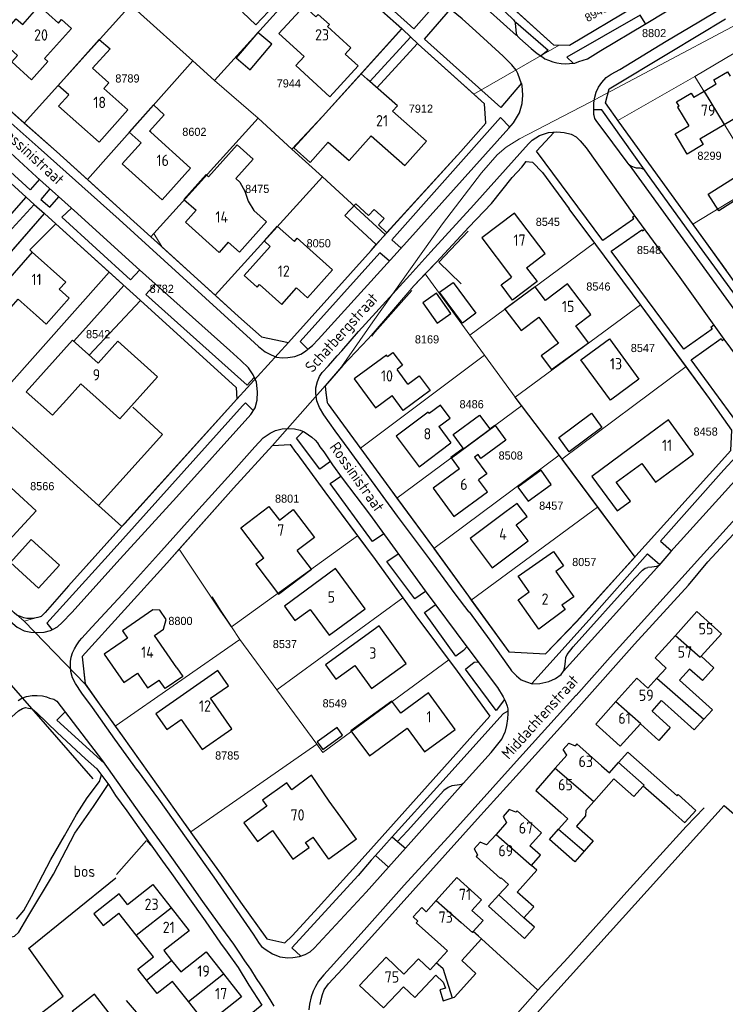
# Model space of a CAD drawing. Header units: metres. Extents: x 233829 to 239427, y 444283 to 448222.
# Tile 20 of 171: x 235149 to 235305, y 444764 to 444982. Entities that reach past the tile are written whole.
import ezdxf
from ezdxf.enums import TextEntityAlignment as Align

# ---------------------------------------------------------------- set-up
doc = ezdxf.new("R2010")
doc.units = ezdxf.units.M
doc.header["$MEASUREMENT"] = 0
doc.linetypes.add('DGN3', pattern=[54.868356, 36.578904, -18.289452])
for name, color, linetype in [('DAKRAND', 4, 'Continuous'), ('DAKRAND-BYG', 4, 'Continuous'), ('FUNKTIEAAND', 253, 'Continuous'), ('Goud-kadastrale grenzen', 13, 'Continuous'), ('HEG', 253, 'Continuous'), ('HOOFDGEBOUW', 4, 'Continuous'), ('HUISNUMMER', 253, 'Continuous'), ('KANTVERH', 253, 'Continuous'), ('MUUR', 253, 'Continuous'), ('OVLIJNOBJ', 253, 'Continuous'), ('RASTER', 253, 'Continuous'), ('STRAATNAAM', 253, 'Continuous'), ('TUSSENMUUR', 253, 'Continuous')]:
    doc.layers.add(name, color=color, linetype=linetype)
for name, color, linetype, lineweight in [('G01 kadestrale perceelsgrens', 73, 'Continuous', 0), ('G02 kadestrale sectiegrens', 73, 'DGN3', 30), ('Z01 perceelnummer', 73, 'Continuous', 13)]:
    doc.layers.add(name, color=color, linetype=linetype, lineweight=lineweight)
doc.styles.get("Standard").update_dxf_attribs({"font": 'iso.shx'})
doc.styles.add('Styledgn001', font='dgn001.shx')

# ---------------------------------------------------------------- blocks, each defined once
blk = doc.blocks.new('A$C1532452F')
at = {"layer": 'G01 kadestrale perceelsgrens'}
for p, q in [((235192.019, 444968.448), (235216.26, 444995.206)), ((235216.26, 444995.206), (235233.482, 444979.915)), ((235149.892, 444959.031), (235173.467, 444985.171)), ((235174.911, 444983.864), (235187.188, 444972.803)), ((235215.872, 444960.51), (235233.482, 444979.915)), ((235249.352, 444965.404), (235268.288, 444976.237)), ((235298.285, 444969.325), (235306.983, 444974.471)), ((235163.869, 444946.543), (235187.188, 444972.803)), ((235187.188, 444972.803), (235192.019, 444968.448)), ((235298.285, 444969.325), (235281.26, 444959.602)), ((235298.285, 444969.325), (235312.774, 444945.723)), ((235138.859, 444968.739), (235149.892, 444959.031)), ((235192.019, 444968.448), (235201.643, 444960.117)), ((235209.137, 444953.216), (235215.872, 444960.51)), ((235178.603, 444934.584), (235201.643, 444960.117)), ((235201.643, 444960.117), (235209.137, 444953.216)), ((235209.137, 444953.216), (235215.869, 444947.089)), ((235192.121, 444920.944), (235215.869, 444947.089)), ((235215.869, 444947.089), (235229.797, 444934.377)), ((235297.844, 444936.652), (235312.468, 444945.548)), ((235150.296, 444942.642), (235152.101, 444941.02)), ((235152.101, 444941.02), (235154.351, 444938.995)), ((235139.882, 444922.393), (235154.351, 444938.995)), ((235154.351, 444938.995), (235156.869, 444936.716)), ((235156.869, 444936.716), (235168.678, 444926.022)), ((235177.921, 444933.833), (235178.603, 444934.584)), ((235178.603, 444934.584), (235180.416, 444931.589)), ((235241.125, 444928.241), (235248.305, 444936.014)), ((235248.519, 444912.088), (235276.08, 444932.511)), ((235180.416, 444931.589), (235192.121, 444920.944)), ((235238.639, 444925.623), (235241.125, 444928.241)), ((235145.319, 444899.698), (235168.678, 444926.022)), ((235236.144, 444922.995), (235238.639, 444925.623)), ((235238.639, 444925.623), (235248.519, 444912.088)), ((235226.66, 444912.011), (235236.144, 444922.995)), ((235258.512, 444898.317), (235286.293, 444918.783)), ((235196.912, 444897.899), (235208.36, 444910.471)), ((235226.035, 444911.288), (235226.66, 444912.011)), ((235248.519, 444912.088), (235251.738, 444907.667)), ((235224.271, 444887.069), (235251.738, 444907.667)), ((235251.738, 444907.667), (235258.512, 444898.317)), ((235216.505, 444900.878), (235220.101, 444905.057)), ((235268.865, 444884.667), (235296.348, 444905.114)), ((235204.824, 444887.658), (235216.505, 444900.878)), ((235258.512, 444898.317), (235259.964, 444896.403)), ((235232.348, 444876.036), (235259.964, 444896.403)), ((235259.964, 444896.403), (235268.238, 444885.486)), ((235144.807, 444893.909), (235166.339, 444874.378)), ((235240.509, 444864.88), (235268.238, 444885.486)), ((235268.865, 444884.667), (235276.762, 444874.01)), ((235166.339, 444874.378), (235171.53, 444869.765)), ((235248.809, 444853.42), (235276.762, 444874.01)), ((235276.762, 444874.01), (235284.977, 444862.931)), ((235195.79, 444847.542), (235223.655, 444867.676)), ((235278.307, 444855.55), (235284.977, 444862.931)), ((235205.785, 444833.613), (235233.694, 444853.913)), ((235248.809, 444853.42), (235257.15, 444842.015)), ((235148.168, 444850.225), (235149.919, 444848.756)), ((235149.919, 444848.756), (235163.396, 444834.866)), ((235195.79, 444847.542), (235197.627, 444844.753)), ((235170.022, 444825.531), (235197.627, 444844.753)), ((235197.627, 444844.753), (235205.785, 444833.613)), ((235215.964, 444819.713), (235243.831, 444840.232)), ((235205.785, 444833.613), (235214.636, 444821.526)), ((235186.729, 444802.115), (235214.636, 444821.526)), ((235214.636, 444821.526), (235215.964, 444819.713))]:
    blk.add_line(p, q, dxfattribs=at)
at = {"layer": 'G01 kadestrale perceelsgrens', "flags": 128}
for points in [[(235220.101, 444905.057), (235227.065, 444914.995), (235242.44, 444936.694), (235251.048, 444947.99), (235254.561, 444952.007), (235256.548, 444953.704), (235259.526, 444955.521), (235274.984, 444963.557), (235322.237, 444988.765)], [(235268.288, 444976.237), (235270.553, 444976.157), (235284.969, 444984.776), (235289.521, 444987.295)], [(235256.333, 444986.025), (235267.082, 444976.28), (235268.288, 444976.237)], [(235233.482, 444979.915), (235233.571, 444979.835), (235237.093, 444976.468), (235249.352, 444965.404)], [(235229.797, 444934.377), (235230.173, 444934.803), (235246.487, 444952.763), (235252.04, 444958.994), (235251.714, 444963.272), (235249.352, 444965.404)], [(235149.892, 444959.031), (235157.048, 444952.734), (235163.869, 444946.543)], [(235281.26, 444959.602), (235281.515, 444959.243), (235297.844, 444936.652)], [(235141.084, 444950.86), (235142.634, 444949.535), (235150.296, 444942.642)], [(235248.305, 444936.014), (235253.31, 444941.202), (235257.868, 444946.961), (235260.014, 444949.29), (235260.932, 444950.498), (235262.374, 444950.342), (235264.561, 444948.113), (235270.512, 444940.07), (235276.08, 444932.511)], [(235163.869, 444946.543), (235171.837, 444939.311), (235177.921, 444933.833)], [(235297.844, 444936.652), (235299.672, 444934.122), (235305.269, 444926.385)], [(235208.36, 444910.471), (235226.68, 444930.846), (235229.797, 444934.377)], [(235276.08, 444932.511), (235276.352, 444932.142), (235286.293, 444918.783)], [(235168.678, 444926.022), (235175.553, 444919.796), (235196.767, 444900.477), (235196.912, 444897.899)], [(235192.121, 444920.944), (235197.318, 444916.213), (235202.427, 444911.69), (235208.36, 444910.471)], [(235286.293, 444918.783), (235286.411, 444918.624), (235296.348, 444905.114)], [(235220.101, 444905.057), (235220.371, 444905.37), (235226.035, 444911.288)], [(235284.977, 444862.931), (235285.245, 444863.228), (235292.087, 444870.834), (235306.255, 444886.521), (235306.469, 444891.049), (235301.555, 444898.034), (235296.348, 444905.114)], [(235216.921, 444897.137), (235216.631, 444899.348), (235216.505, 444900.878)], [(235171.53, 444869.765), (235172.124, 444870.425), (235196.912, 444897.899)], [(235224.271, 444887.069), (235218.318, 444895.198), (235216.921, 444897.137)], [(235184.159, 444864.697), (235196.209, 444878.229), (235204.824, 444887.658)], [(235204.824, 444887.658), (235208.762, 444887.902), (235210.214, 444885.849), (235216.445, 444877.408), (235223.655, 444867.676)], [(235224.271, 444887.069), (235230.806, 444878.145), (235232.348, 444876.036)], [(235268.238, 444885.486), (235268.697, 444884.88), (235268.865, 444884.667)], [(235232.348, 444876.036), (235240.444, 444864.97), (235240.509, 444864.88)], [(235153.637, 444849.829), (235154.547, 444850.722), (235159.673, 444856.589), (235171.53, 444869.765)], [(235223.655, 444867.676), (235227.538, 444862.435), (235233.694, 444853.913)], [(235184.159, 444864.697), (235181.438, 444861.642), (235162.691, 444840.988), (235162.747, 444840.846), (235163.396, 444834.866)], [(235184.159, 444864.697), (235193.328, 444850.957), (235195.79, 444847.542)], [(235240.509, 444864.88), (235248.182, 444854.277), (235248.809, 444853.42)], [(235233.694, 444853.913), (235236.56, 444849.946), (235243.831, 444840.232)], [(235265.243, 444841.539), (235272.136, 444848.72), (235278.307, 444855.55)], [(235149.919, 444848.756), (235151.698, 444849.268), (235153.637, 444849.829)], [(235163.396, 444834.866), (235166.859, 444829.99), (235170.022, 444825.531)], [(235170.022, 444825.531), (235171.55, 444823.376), (235181.549, 444809.405), (235186.729, 444802.115)]]:
    blk.add_lwpolyline(points, dxfattribs=at)
at = {"layer": 'G02 kadestrale sectiegrens'}
blk.add_line((235141.033, 444841.423), (235178.137, 444798.962), dxfattribs=at)
at = {"layer": 'G01 kadestrale perceelsgrens', "style": 'Styledgn001'}
blk.add_text('8948', height=1.8, rotation=28.70716, dxfattribs=at).set_placement((235276.489, 444983.413), align=Align.MIDDLE_CENTER)
at = {"layer": 'Z01 perceelnummer', "linetype": 'Continuous', "lineweight": 13, "style": 'Styledgn001'}
for s, p in [('8802', (235289.275, 444978.948)), ('8789', (235172.737, 444968.895)), ('7944', (235208.441, 444967.806)), ('7912', (235237.673, 444962.215)), ('8602', (235187.548, 444957.082)), ('8299', (235301.53, 444951.785)), ('8475', (235201.457, 444944.45)), ('8545', (235265.763, 444937.156)), ('8050', (235215.057, 444932.418)), ('8548', (235288.15, 444930.928)), ('8782', (235180.327, 444922.336)), ('8546', (235276.948, 444922.844)), ('8542', (235166.252, 444912.293)), ('8169', (235239.025, 444911.147)), ('8547', (235286.792, 444909.237)), ('8486', (235248.898, 444896.8)), ('8458', (235300.679, 444890.739)), ('8508', (235257.54, 444885.44)), ('8566', (235153.892, 444878.656)), ('8801', (235208.067, 444875.895)), ('8457', (235266.517, 444874.339)), ('8057', (235273.824, 444861.869)), ('8800', (235184.466, 444848.833)), ('8537', (235207.578, 444843.717)), ('8549', (235218.596, 444830.6)), ('8785', (235194.822, 444819.049))]:
    blk.add_text(s, height=1.8, dxfattribs=at).set_placement(p, align=Align.MIDDLE_CENTER)

msp = doc.modelspace()

# ---------------------------------------------------------------- linework, layer by layer
at = {"layer": 'DAKRAND'}
for p, q in [((235215.87, 444960.51), (235224.42, 444969.93)), ((235246.18, 444882.52), (235244.41, 444884.93)), ((235291.95, 444838.41), (235289.89, 444836.13)), ((235289.89, 444836.13), (235287.91, 444833.93)), ((235292.78, 444807.08), (235286.85, 444812.29)), ((235239.74, 444771.59), (235241.14, 444773.15))]:
    msp.add_line(p, q, dxfattribs=at)
for points in [[(235198.74, 444984.1), (235198.21, 444983.53), (235201.15, 444980.79), (235206.73, 444986.77), (235203.79, 444989.52)], [(235159.74, 444965.24), (235157.39, 444967.33), (235166.5, 444977.54), (235168.92, 444975.45), (235164.99, 444971.17), (235168.6, 444967.94), (235167.5, 444966.7)], [(235220.93, 444974.28), (235223.8, 444971.66), (235217.55, 444964.82), (235209.99, 444971.73), (235211.84, 444973.75)], [(235303.04, 444967.62), (235302.48, 444968.59), (235305.52, 444970.38), (235306.08, 444969.42)], [(235294.8, 444962.74), (235294.23, 444963.73), (235297.49, 444965.62), (235298.04, 444964.66)], [(235215.87, 444960.51), (235209.53, 444953.52), (235213.18, 444950.31), (235217.15, 444954.82)], [(235299.39, 444955.52), (235300.14, 444954.26), (235296.56, 444952.14), (235293.91, 444956.61), (235296.94, 444958.41)], [(235190.15, 444947.62), (235190.67, 444947.15), (235197, 444954.21), (235200.55, 444951.02), (235196.71, 444946.74), (235197.63, 444945.92), (235198.71, 444943.97), (235199.45, 444941.71), (235200.69, 444939.67), (235203.5, 444937.15)], [(235204.35, 444931.71), (235202.98, 444932.93), (235205.9, 444936.21), (235209.67, 444932.84), (235210.31, 444933.55), (235218.14, 444926.54), (235212.61, 444920.36), (235210.18, 444922.53)], [(235157.66, 444922.23), (235159.85, 444920.28), (235154.73, 444914.53), (235152.54, 444916.48)], [(235230.26, 444907.36), (235231.48, 444908.27), (235233.61, 444905.43), (235232.4, 444904.48)], [(235234.78, 444901.25), (235237.28, 444903.1), (235239.71, 444899.83), (235233.77, 444895.43), (235231.34, 444898.7)], [(235159.23, 444897.77), (235162.39, 444901.3), (235165.79, 444898.27)], [(235241.64, 444891.85), (235244.15, 444893.73), (235242, 444896.6), (235239.49, 444894.71)], [(235244.41, 444884.93), (235244.31, 444885.06), (235247.02, 444887.05), (235244.8, 444890.07), (235250.65, 444894.37), (235252.9, 444891.32), (235254.03, 444892.15), (235254.09, 444892.07)], [(235254.09, 444892.07), (235256.47, 444888.84), (235250.96, 444884.78), (235250.31, 444885.66), (235249.51, 444885.08), (235252.23, 444881.38), (235250.43, 444880.05)], [(235258.73, 444870.1), (235261.17, 444871.94), (235259, 444874.83), (235256.52, 444873.04)], [(235202.91, 444862.75), (235201.11, 444861.38), (235206.14, 444854.77), (235213.43, 444860.32), (235210.32, 444864.4)], [(235261.6, 444855.29), (235259.2, 444858.7), (235267.01, 444864.19), (235269.26, 444861), (235267.55, 444859.8), (235271.49, 444854.19), (235268.86, 444852.34)], [(235178.7, 444845.64), (235180.73, 444847.04), (235181.28, 444849.17), (235179.88, 444851.18), (235178.39, 444851.29), (235171.63, 444846.64), (235172.73, 444845.04)], [(235299.68, 444841), (235302.51, 444838.44), (235299.96, 444835.62), (235297.13, 444838.18)], [(235183.65, 444838.46), (235184.97, 444836.54), (235181.05, 444833.84), (235179.73, 444835.75)], [(235300.27, 444827.05), (235302.19, 444829.18), (235294.93, 444835.73)], [(235233.23, 444828.41), (235231.25, 444831.09), (235222.2, 444824.49), (235226.27, 444818.95), (235234.65, 444825.08)], [(235290.92, 444831.21), (235298.15, 444824.7), (235300.27, 444827.05)], [(235288.81, 444828.86), (235292.85, 444825.22), (235290.3, 444822.4), (235286.26, 444826.03)], [(235281.4, 444817.47), (235283.43, 444819.77), (235294.38, 444810.13), (235294.63, 444810.39), (235298.52, 444806.86), (235296.18, 444804.27)], [(235277.67, 444816.72), (235279.4, 444815.2), (235281.4, 444817.47)], [(235217.35, 444808.97), (235213.5, 444814.68), (235209.11, 444811.48)], [(235286.85, 444812.29), (235284.8, 444809.97), (235280.36, 444813.88), (235275.95, 444808.86)], [(235275.95, 444808.86), (235274.2, 444806.88), (235274.13, 444805.69), (235272.13, 444803.41), (235275.82, 444800.16), (235273.78, 444797.84)], [(235268.13, 444802.76), (235270.16, 444805.06), (235268.61, 444806.43)], [(235296.18, 444804.27), (235296.08, 444804.17), (235292.78, 444807.08)], [(235273.78, 444797.84), (235271.72, 444795.5), (235266.1, 444800.45), (235268.13, 444802.76)], [(235262.12, 444794.7), (235264.15, 444796.97), (235261.8, 444799.08)], [(235260.47, 444783.12), (235262.63, 444785.52), (235258.98, 444788.79), (235263.32, 444793.63), (235262.12, 444794.7)], [(235255.42, 444791.96), (235257.02, 444790.49), (235254.92, 444788.19)], [(235254.92, 444788.19), (235252.64, 444785.69), (235260.59, 444778.56), (235262.8, 444781.03), (235260.47, 444783.12)], [(235249.24, 444780.07), (235251.45, 444782.53), (235248.96, 444784.77)], [(235251.06, 444778.43), (235250.39, 444779.03), (235249.24, 444780.07)], [(235244.59, 444765.4), (235245.1, 444765.56), (235249.85, 444770.81), (235246.72, 444773.64), (235251.06, 444778.43)], [(235241.14, 444773.15), (235243.53, 444775.82), (235242.09, 444777.11)], [(235240.98, 444770.43), (235242.61, 444768.89), (235243.1, 444767.58), (235241.83, 444767.18), (235242.59, 444764.77), (235244.59, 444765.4)]]:
    msp.add_lwpolyline(points, dxfattribs=at)
at = {"layer": 'DAKRAND-BYG'}
for p, q in [((235230.13, 444934.75), (235228.28, 444936.48)), ((235227.8, 444932.11), (235230.13, 444934.75))]:
    msp.add_line(p, q, dxfattribs=at)
for points in [[(235199.89, 444970.83), (235204.66, 444976.47), (235201.56, 444979.09), (235196.79, 444973.44), (235199.89, 444970.83)], [(235301.23, 444943.31), (235307.62, 444947.35), (235309.95, 444943.65), (235303.57, 444939.61), (235301.23, 444943.31)], [(235228.28, 444936.48), (235229.57, 444937.88), (235227.35, 444939.9), (235226.06, 444938.54), (235223.24, 444941.16), (235220.84, 444938.59), (235227.8, 444932.11)], [(235246.85, 444914.73), (235241.82, 444921.57), (235244.79, 444923.76), (235249.82, 444916.92), (235246.85, 444914.73)], [(235244.28, 444916.86), (235241.12, 444921.37), (235238.08, 444919.24), (235241.24, 444914.73), (235244.28, 444916.86)], [(235268.17, 444889.44), (235275.4, 444894.81), (235277.74, 444891.65), (235270.5, 444886.28), (235268.17, 444889.44)], [(235261.4, 444875.34), (235266.52, 444879.05), (235264.27, 444882.17), (235259.14, 444878.46), (235261.4, 444875.34)], [(235153.08, 444856.09), (235146.83, 444861.78), (235151.45, 444866.87), (235157.71, 444861.18), (235153.08, 444856.09)], [(235219.11, 444825.27), (235214.74, 444822.04), (235215.99, 444820.35), (235220.36, 444823.58), (235219.11, 444825.27)]]:
    msp.add_lwpolyline(points, dxfattribs=at)
at = {"layer": 'HEG'}
for p, q in [((235150.82, 444776.33), (235170.17, 444791.99)), ((235263.58, 444767.09), (235270.19, 444774.25))]:
    msp.add_line(p, q, dxfattribs=at)
for points in [[(235248.15, 444935.11), (235241.66, 444928.21), (235246.6, 444923.46)], [(235226.8, 444911.88), (235227.49, 444912.72), (235235.68, 444921.95)], [(235258.49, 444898.34), (235268.7, 444884.88), (235284.98, 444862.94)], [(235172.48, 444764.79), (235184.6, 444750.63), (235171.76, 444740.79), (235178.8, 444731.77)]]:
    msp.add_lwpolyline(points, dxfattribs=at)
at = {"layer": 'HOOFDGEBOUW'}
for p, q in [((235222.16, 444975.64), (235220.93, 444974.28)), ((235224.42, 444969.93), (235225.77, 444968.75)), ((235303.04, 444967.62), (235300.32, 444966.01)), ((235167.5, 444966.7), (235172.84, 444961.94)), ((235300.32, 444966.01), (235298.04, 444964.66)), ((235304.79, 444958.72), (235310.58, 444962.15)), ((235299.39, 444955.52), (235304.79, 444958.72)), ((235177.9, 444956.98), (235186.71, 444949.06)), ((235190.15, 444947.62), (235185.22, 444942.13)), ((235185.22, 444942.13), (235187.92, 444939.71)), ((235203.5, 444937.15), (235197.52, 444930.47)), ((235197.52, 444930.47), (235195.06, 444932.68)), ((235261.06, 444927), (235265.19, 444930.13)), ((235263.76, 444916.04), (235267.62, 444910.91)), ((235271.92, 444914.15), (235275.24, 444916.64)), ((235234.78, 444901.25), (235232.4, 444904.48)), ((235227.64, 444895.96), (235231.34, 444898.7)), ((235239.26, 444895.01), (235239.49, 444894.71)), ((235241.64, 444891.85), (235244.33, 444888.27)), ((235261.39, 444866.56), (235258.73, 444870.1)), ((235253.43, 444860.58), (235261.39, 444866.56)), ((235183.65, 444838.46), (235178.7, 444845.64)), ((235294.93, 444835.73), (235297.13, 444838.18)), ((235239.34, 444832.89), (235233.23, 444828.41)), ((235288.81, 444828.86), (235290.92, 444831.21)), ((235269.94, 444819.09), (235267.41, 444816.22)), ((235219.94, 444805.38), (235217.35, 444808.97)), ((235223.44, 444800.51), (235219.94, 444805.38)), ((235256.64, 444804.2), (235254.3, 444801.59)), ((235254.3, 444801.59), (235252.2, 444799.26)), ((235261.8, 444799.08), (235264.34, 444801.9)), ((235217.33, 444796.1), (235213.82, 444800.97)), ((235223.44, 444800.51), (235217.33, 444796.1)), ((235241.06, 444786.94), (235238.84, 444784.47)), ((235248.96, 444784.77), (235251.06, 444787.11)), ((235174.67, 444779.28), (235170.83, 444784.16)), ((235182.38, 444785.35), (235186.4, 444780.25)), ((235186.4, 444780.25), (235180.82, 444775.85)), ((235178.47, 444774.46), (235174.67, 444779.28)), ((235180.82, 444775.85), (235182.52, 444773.7)), ((235182.52, 444773.7), (235184.52, 444771.15)), ((235193.96, 444770.73), (235198, 444765.6)), ((235186.26, 444764.56), (235182.73, 444769.05)), ((235190.09, 444759.71), (235186.26, 444764.56)), ((235198, 444765.6), (235192.38, 444761.18))]:
    msp.add_line(p, q, dxfattribs=at)
for points in [[(235160.34, 444979.97), (235154.42, 444973.31), (235155.14, 444972.66), (235151.54, 444968.61), (235147.14, 444972.54), (235148.41, 444973.97), (235144.2, 444977.71), (235148.11, 444982.11), (235149.56, 444980.83), (235153.23, 444984.94), (235157.49, 444981.15), (235158.16, 444981.91), (235160.34, 444979.97)], [(235211.84, 444973.75), (235206.25, 444978.85), (235211.81, 444984.93), (235214.45, 444982.53), (235214.96, 444983.08), (235217.43, 444980.83), (235217, 444980.36), (235222.16, 444975.64)], [(235238.89, 444955.05), (235231.41, 444961.63), (235232.47, 444962.85), (235225.77, 444968.75)], [(235172.84, 444961.94), (235166.45, 444954.77), (235157.51, 444962.75), (235159.74, 444965.24)], [(235177.9, 444956.98), (235177.62, 444957.23), (235180.88, 444960.86), (235178.49, 444963.02), (235173.14, 444956.99), (235175.78, 444954.62)], [(235294.8, 444962.74), (235294.48, 444962.55), (235296.94, 444958.41)], [(235217.15, 444954.82), (235221.8, 444950.72), (235226.64, 444956.22), (235234.12, 444949.63), (235238.89, 444955.05)], [(235186.71, 444949.06), (235180.42, 444942.05), (235171.6, 444949.97), (235175.78, 444954.62)], [(235195.06, 444932.68), (235193.01, 444930.38), (235185.55, 444937.07), (235187.92, 444939.71)], [(235265.19, 444930.13), (235258.37, 444939.11), (235251.12, 444933.6), (235257.71, 444924.91)], [(235157.66, 444922.23), (235159.07, 444923.81), (235151.66, 444930.41), (235143.58, 444921.33), (235146.99, 444918.28), (235148.55, 444920.04), (235152.54, 444916.48)], [(235204.35, 444931.71), (235198.59, 444925.27), (235201.46, 444922.7), (235201.98, 444923.28), (235206.91, 444918.87), (235210.18, 444922.53)], [(235261.06, 444927), (235263.37, 444923.96), (235257.95, 444919.85), (235255.43, 444923.18), (235257.71, 444924.91)], [(235275.24, 444916.64), (235270.13, 444923.44), (235265.24, 444919.76)], [(235265.24, 444919.76), (235262.95, 444922.78), (235256.26, 444917.82), (235259.85, 444913.1), (235263.76, 444916.04)], [(235267.62, 444910.91), (235268.11, 444910.27), (235264.25, 444907.5), (235266.55, 444904.48), (235274.79, 444910.39), (235271.92, 444914.15)], [(235165.79, 444898.27), (235171.07, 444893.55), (235179.4, 444902.87), (235170.61, 444910.74), (235166.28, 444905.89), (235160.57, 444910.99), (235150.36, 444899.55), (235156.17, 444894.35), (235159.23, 444897.77)], [(235285.93, 444902.36), (235279.63, 444897.72), (235273.06, 444906.64), (235279.37, 444911.28), (235285.93, 444902.36)], [(235230.26, 444907.36), (235230.03, 444907.67), (235222.88, 444902.38), (235227.64, 444895.96)], [(235239.26, 444895.01), (235232.2, 444889.71), (235237.26, 444882.96), (235244.33, 444888.27)], [(235298.01, 444885.77), (235292.44, 444893.33), (235284.02, 444887.12)], [(235152.51, 444873.23), (235143.14, 444881.72), (235144.54, 444883.26), (235138.95, 444888.32), (235129.52, 444878.03), (235134.95, 444873.11), (235136.94, 444875.27), (235146.47, 444866.64), (235152.51, 444873.23)], [(235284.02, 444887.12), (235275.48, 444880.81), (235281.11, 444873.17), (235284.03, 444875.32), (235280.91, 444879.54), (235286.55, 444883.69)], [(235286.55, 444883.69), (235289.6, 444879.56), (235298.01, 444885.77)], [(235246.18, 444882.52), (235240.35, 444878.23), (235244.97, 444871.95), (235252.38, 444877.41), (235250.43, 444880.05)], [(235202.91, 444862.75), (235197.82, 444869.43), (235204.05, 444874.18), (235206.36, 444871.14), (235209.42, 444873.47), (235214.13, 444867.29), (235210.32, 444864.4)], [(235256.52, 444873.04), (235248.56, 444867.05), (235253.43, 444860.58)], [(235225.31, 444851.5), (235218.78, 444860.4), (235207.46, 444852.1), (235209.8, 444848.9), (235213.2, 444851.39), (235217.38, 444845.69), (235225.31, 444851.5)], [(235268.86, 444852.34), (235269.56, 444851.35), (235263.78, 444846.97), (235259.21, 444853.48), (235261.6, 444855.29)], [(235299.68, 444841), (235304.18, 444845.99), (235298.75, 444850.89), (235294.01, 444845.64)], [(235234.43, 444839.41), (235228.42, 444847.71), (235216.56, 444839.12), (235218.84, 444835.97), (235223.02, 444839), (235226.75, 444833.84), (235234.43, 444839.41)], [(235172.73, 444845.04), (235167.58, 444841.5), (235171.93, 444835.19), (235174.95, 444837.27), (235177.2, 444834.01), (235179.73, 444835.75)], [(235294.01, 444845.64), (235289.49, 444840.63), (235291.95, 444838.41)], [(235195.1, 444834.48), (235192.77, 444837.84), (235179.04, 444828.29), (235181.46, 444824.81), (235184.63, 444827.01), (235189.25, 444820.37), (235195.8, 444824.93), (235191.1, 444831.7), (235195.1, 444834.48)], [(235287.91, 444833.93), (235285.47, 444836.13), (235280.83, 444830.97)], [(235234.65, 444825.08), (235238.48, 444819.86), (235245.25, 444824.82), (235239.34, 444832.89)], [(235280.83, 444830.97), (235276.35, 444826), (235281.8, 444821.09), (235286.26, 444826.03)], [(235269.94, 444819.09), (235269.15, 444820.39), (235270.4, 444821.8), (235271.79, 444821.19)], [(235277.67, 444816.72), (235272.14, 444821.59), (235271.79, 444821.19)], [(235267.41, 444816.22), (235263.08, 444811.3), (235268.61, 444806.43)], [(235209.11, 444811.48), (235207.99, 444813.03), (235202.64, 444809.18), (235203.59, 444807.85), (235198.48, 444804.17), (235201.48, 444800.01), (235204.82, 444802.42), (235209.35, 444796.13), (235212.92, 444798.7), (235212.15, 444799.77), (235213.82, 444800.97)], [(235258.69, 444806.48), (235257.17, 444807.07), (235255.85, 444805.57), (235256.64, 444804.2)], [(235264.34, 444801.9), (235258.94, 444806.76), (235258.69, 444806.48)], [(235252.2, 444799.26), (235250.76, 444799.87), (235249.43, 444798.4), (235250.2, 444797.03)], [(235250.2, 444797.03), (235249.91, 444796.7), (235255.32, 444791.85), (235255.42, 444791.96)], [(235172.78, 444786.06), (235178.36, 444790.46), (235182.38, 444785.35)], [(235251.06, 444787.11), (235245.61, 444792.01), (235241.06, 444786.94)], [(235172.78, 444786.06), (235170.91, 444788.44), (235165.3, 444784.03), (235167.35, 444781.42), (235170.83, 444784.16)], [(235238.84, 444784.47), (235237.85, 444785.38), (235235.98, 444783.32), (235236.99, 444782.41)], [(235236.99, 444782.41), (235236.63, 444782.01), (235242.09, 444777.11)], [(235184.52, 444771.15), (235190.14, 444775.58), (235193.96, 444770.73)], [(235176.99, 444769.3), (235175.05, 444771.76), (235178.47, 444774.46)], [(235233.92, 444770.65), (235229.95, 444774.4), (235224.07, 444768.17), (235229.38, 444763.16), (235233.8, 444767.84)], [(235239.74, 444771.59), (235237.14, 444774.05), (235233.92, 444770.65)], [(235182.73, 444769.05), (235179.31, 444766.35), (235176.99, 444769.3)], [(235233.8, 444767.84), (235236.3, 444765.48), (235240.98, 444770.43)], [(235165.21, 444759.33), (235168.67, 444761.98), (235165.43, 444766.21), (235160.49, 444762.42), (235162.14, 444760.28)]]:
    msp.add_lwpolyline(points, dxfattribs=at)
at = {"layer": 'KANTVERH'}
for p, q in [((235230.43, 445004.14), (235258.82, 444978.38)), ((235226.4, 444968.2), (235235.42, 444978.07)), ((235227.94, 444966.84), (235236.93, 444976.62)), ((235283.77, 444949.74), (235313.66, 444908.45)), ((235141.11, 444932.17), (235150.3, 444942.64)), ((235142.67, 444930.76), (235152.1, 444941.02)), ((235152.1, 444941.02), (235154.35, 444938.99)), ((235236.14, 444922.99), (235241.18, 444928.3)), ((235160.87, 444910.72), (235171.93, 444923.08)), ((235164.27, 444907.68), (235175.63, 444919.73)), ((235231.33, 444801.06), (235227.59, 444796.92)), ((235231.33, 444801.06), (235232.53, 444800.03)), ((235232.53, 444800.03), (235234.26, 444798.55)), ((235227.59, 444796.92), (235226.67, 444795.9)), ((235227.59, 444796.92), (235230.49, 444794.33)), ((235234.26, 444798.55), (235230.49, 444794.33)), ((235226.67, 444795.9), (235223.77, 444792.51)), ((235230.49, 444794.33), (235225.54, 444788.79))]:
    msp.add_line(p, q, dxfattribs=at)
for points in [[(235233.48, 444979.91), (235213.46, 444997.69), (235202.19, 445008.02), (235190.81, 445018.1), (235183.39, 445024.79), (235181.01, 445024.82), (235176.99, 445020.33), (235166.77, 445009.16), (235151.64, 444992.08)], [(235292.73, 444989.07), (235284.97, 444984.78), (235270.55, 444976.16), (235267.08, 444976.28), (235255.85, 444986.46), (235243.8, 444997.36), (235228.87, 445010.98), (235229.22, 445014.39)], [(235225.87, 445000.94), (235230.49, 444996.74), (235241.71, 444986.27), (235236.1, 444979.9), (235220.15, 444994.3), (235225.87, 445000.94)], [(235238.32, 445000), (235254.72, 444985.16), (235258.14, 444981.87), (235258.47, 444981.41), (235258.56, 444981.16), (235258.74, 444978.88), (235259.06, 444978.27), (235259.59, 444977.71), (235262.05, 444975.5), (235263.4, 444974.41), (235264.66, 444973.61), (235265.1, 444973.25), (235265.94, 444972.92)], [(235278.7, 444969.07), (235279.81, 444969.85), (235281.66, 444970.88), (235291.97, 444977.12), (235299.17, 444981.41), (235307.93, 444986.73)], [(235212.16, 444908.51), (235212.68, 444909.01), (235213.68, 444909.8), (235214.93, 444911.11), (235234.57, 444932.75), (235257.15, 444957.92), (235258.18, 444959.05), (235259.48, 444961.27), (235260.07, 444963.33), (235260.26, 444965.17), (235260.11, 444967.35), (235259.58, 444968.77), (235259.11, 444970.02), (235258.78, 444970.76), (235257.77, 444971.93), (235255.84, 444973.85), (235249.8, 444979.34), (235246.8, 444982.09), (235241.71, 444986.27)], [(235265.94, 444972.92), (235266.89, 444972.59), (235267.78, 444972.37), (235268.68, 444972.19), (235269.64, 444972.11), (235270.59, 444972.18), (235271.7, 444972.3), (235272.61, 444972.63), (235274.54, 444973.22), (235277.46, 444975.1), (235287.17, 444980.84), (235292.13, 444983.86), (235295.7, 444985.82)], [(235481.48, 444984.97), (235472.93, 444979.39), (235465.25, 444975.08), (235453.72, 444968.91), (235424, 444952.81), (235402.94, 444941.29), (235372.42, 444924.38), (235355.32, 444915.46), (235346.3, 444910.56), (235335.94, 444904.86), (235327.57, 444900.41), (235323.81, 444901.27), (235313.64, 444914.93), (235309.56, 444920.49), (235309.53, 444920.49), (235299.67, 444934.12), (235281.52, 444959.24), (235278.5, 444963.49), (235279.35, 444966.6), (235292.82, 444974.7), (235305.1, 444982.11)], [(235259.92, 444967.85), (235255.39, 444962.44), (235238.49, 444977.56), (235244.19, 444984.21)], [(235287.42, 444980.89), (235286.17, 444982.93), (235269.98, 444973.61), (235271.4, 444972.26)], [(235230.13, 444934.75), (235230.17, 444934.8), (235246.49, 444952.76), (235252.04, 444958.99), (235251.71, 444963.27), (235237.09, 444976.47), (235233.57, 444979.84), (235233.48, 444979.91)], [(235258.65, 444981.37), (235265.81, 444975.19), (235264.31, 444973.92)], [(235275.95, 444961.96), (235275.91, 444962.5), (235275.92, 444963.52), (235276.13, 444964.73), (235276.46, 444965.83), (235276.95, 444966.96), (235277.72, 444967.97), (235278.7, 444969.07)], [(235138.86, 444968.74), (235157.05, 444952.73), (235171.84, 444939.31), (235181.66, 444930.47), (235197.32, 444916.21), (235202.43, 444911.69), (235208.36, 444910.47), (235226.68, 444930.85), (235227.8, 444932.11)], [(235153.27, 444946.57), (235151.22, 444944.24), (235129.27, 444964.22), (235130.8, 444966.01)], [(235287.13, 444948.68), (235277.73, 444961.98), (235275.95, 444961.96)], [(235283.77, 444949.74), (235283.33, 444950.36), (235278.41, 444956.92), (235276.59, 444959.4), (235276.17, 444960.03), (235276.04, 444960.71), (235275.95, 444960.94), (235275.96, 444961.68), (235275.95, 444961.96)], [(235160.46, 444850.72), (235171.14, 444862.56), (235183.56, 444876.23), (235200.05, 444894.5), (235201.03, 444895.96), (235201.44, 444897.71), (235201.52, 444899.55), (235201.28, 444901.71), (235200.53, 444903.3), (235199.5, 444904.87), (235197.85, 444906.44), (235195.4, 444908.67), (235187.12, 444916.03), (235174.75, 444927.16), (235161.67, 444939.04), (235152.63, 444947.14), (235152.61, 444947.14), (235139.11, 444959.48)], [(235146.36, 444959.61), (235152.98, 444953.68), (235170.92, 444937.68), (235199.99, 444911.18), (235201.7, 444909.57), (235203.19, 444908.4), (235204.51, 444907.71), (235205.75, 444907.24), (235207, 444907.03), (235208.24, 444907.1), (235209.77, 444907.34), (235211.08, 444907.9), (235212.16, 444908.51)], [(235257.34, 444958.13), (235255.28, 444960.24), (235231.23, 444933.15), (235233.3, 444931.36)], [(235248.36, 444850.8), (235245.24, 444854.82), (235239.6, 444862.54), (235232.5, 444872.01), (235221.77, 444886.73), (235218.73, 444890.89), (235216.21, 444894.43), (235215.27, 444896.08), (235214.63, 444897.56), (235214.42, 444899.14), (235214.46, 444900.45), (235214.79, 444901.8), (235215.25, 444902.9), (235215.83, 444903.8), (235217.2, 444905.32), (235219.15, 444907.48), (235220.2, 444908.63), (235223.9, 444912.9), (235225.44, 444914.58), (235235.26, 444925.35), (235239.9, 444930.52), (235249.4, 444940.93), (235261.45, 444954.4), (235262.28, 444955.21), (235263.88, 444956.3), (235265.92, 444956.93), (235267.76, 444957.06), (235269.4, 444956.93), (235270.93, 444956.54), (235272.03, 444955.94), (235272.95, 444955.08), (235274.27, 444953.54)], [(235284.98, 444938.49), (235284.48, 444938.12), (235284.7, 444937.72), (235277.95, 444933.06), (235263.22, 444952.83), (235267.16, 444957.02)], [(235274.27, 444953.54), (235284.8, 444938.74), (235294.94, 444924.85), (235304.68, 444911.22), (235313.1, 444899.85), (235314.85, 444897.17), (235315.83, 444895.52), (235316.18, 444894.07), (235316.25, 444892.37), (235316.04, 444890.73), (235315.66, 444889.63), (235315.26, 444889.09), (235314.48, 444888.03), (235313.51, 444886.85), (235293.01, 444864.2), (235290.32, 444861.11), (235289.78, 444860.86), (235288.79, 444860.73), (235287.91, 444860.68)], [(235141.05, 444950.89), (235142.63, 444949.53), (235150.3, 444942.64)], [(235248.3, 444936.01), (235253.31, 444941.2), (235257.87, 444946.96), (235260.01, 444949.29), (235260.93, 444950.5), (235262.37, 444950.34), (235264.56, 444948.11), (235270.51, 444940.07)], [(235287.13, 444948.68), (235286.88, 444948.83), (235286.51, 444948.97), (235286.2, 444949.06), (235285.38, 444949.07), (235284.11, 444949.48), (235283.77, 444949.74)], [(235313.5, 444911.93), (235313.5, 444912.36), (235313.11, 444912.87), (235299.92, 444930.98), (235287.8, 444947.74), (235287.13, 444948.68)], [(235155.6, 444944.48), (235153.58, 444942.07), (235155.54, 444940.38), (235157.56, 444942.73)], [(235175.49, 444926.5), (235173.45, 444924.29), (235158.21, 444938.17), (235160.38, 444940.2)], [(235217.12, 444896.82), (235218.32, 444895.2), (235230.81, 444878.15), (235240.44, 444864.97), (235248.18, 444854.28), (235257.15, 444842.02), (235265.24, 444841.54), (235272.14, 444848.72), (235285.24, 444863.23), (235292.09, 444870.83), (235306.26, 444886.52), (235306.47, 444891.05), (235301.55, 444898.03), (235286.41, 444918.62), (235276.35, 444932.14), (235270.51, 444940.07)], [(235156.87, 444936.72), (235175.55, 444919.8), (235196.77, 444900.48), (235196.91, 444897.9), (235172.12, 444870.42), (235159.67, 444856.59), (235154.55, 444850.72), (235153.63, 444849.83), (235153.43, 444849.74), (235152.92, 444849.61), (235152.16, 444849.41), (235151.45, 444849.34), (235150.49, 444849.38), (235149.78, 444849.55), (235149.1, 444849.78), (235148.29, 444850.13), (235147.67, 444850.62), (235144.86, 444853.31), (235123.84, 444872.31), (235110.86, 444883.98), (235116.43, 444890.31)], [(235156.87, 444936.72), (235151.11, 444930.96), (235151.66, 444930.41)], [(235302.47, 444914.32), (235301.82, 444913.77), (235302.13, 444913.37), (235295.86, 444908.99), (235279.76, 444930.66), (235286.55, 444935.38), (235286.71, 444935.16), (235287.18, 444935.47)], [(235230.7, 444928.49), (235228.6, 444930.29), (235210.94, 444910.7), (235212.62, 444908.96)], [(235200.81, 444902.71), (235199.24, 444900.99), (235176.81, 444921.11), (235178.92, 444923.41)], [(235226.04, 444911.29), (235220.37, 444905.37), (235216.51, 444900.88), (235216.63, 444899.35), (235216.92, 444897.14)], [(235315.29, 444896.43), (235314.29, 444894.79), (235312.23, 444892.55), (235309.55, 444890.09), (235297.48, 444906.6), (235304.09, 444911.32), (235304.34, 444910.89), (235304.7, 444911.21)], [(235200.6, 444895.33), (235198.83, 444897.12), (235198.17, 444896.47), (235169.12, 444864.08), (235154.89, 444848.37), (235156.11, 444846.89)], [(235174.93, 444815.76), (235169.96, 444822.68), (235165.02, 444829.67), (235162.67, 444832.86), (235161.24, 444835), (235160.58, 444836.22), (235160.22, 444837.61), (235160.15, 444838.92), (235160.16, 444839.85), (235160.25, 444840.78), (235160.55, 444841.77), (235161.01, 444842.62), (235161.53, 444843.55), (235162.16, 444844.42), (235162.65, 444845.04), (235164.88, 444847.45), (235171.63, 444854.72), (235179.62, 444863.61), (235188.52, 444873.58), (235195.67, 444881.49), (235198.54, 444884.72), (235200.89, 444887.39), (235202.8, 444889.32), (235204.34, 444890.41), (235205.51, 444890.96), (235206.95, 444891.32), (235208.4, 444891.39), (235209.73, 444891.35), (235210.97, 444891.08), (235211.82, 444890.67), (235212.77, 444889.99), (235213.53, 444889.47)], [(235217.64, 444884.1), (235215.3, 444882.43), (235210.16, 444889.25), (235211.61, 444890.78)], [(235315.22, 444889.05), (235312.92, 444891.1), (235304.71, 444882.26), (235290.66, 444866.49), (235293.15, 444864.35)], [(235213.53, 444889.47), (235214.26, 444888.81), (235214.82, 444888.21), (235215.33, 444887.39), (235216.19, 444886.22), (235218.14, 444883.36), (235220.27, 444880.43), (235226.28, 444872.44), (235238.6, 444855.47), (235247.82, 444843.07), (235254.61, 444834.06), (235255.89, 444832.01), (235256.42, 444831.01), (235256.75, 444829.99), (235256.89, 444829.39), (235256.9, 444828.37), (235256.81, 444827.16), (235256.62, 444825.68), (235256.24, 444824.16)], [(235162.69, 444840.99), (235181.44, 444861.64), (235196.21, 444878.23), (235204.82, 444887.66), (235208.76, 444887.9), (235210.02, 444886.08)], [(235210.21, 444885.85), (235216.45, 444877.41), (235227.54, 444862.43), (235236.56, 444849.95), (235245.7, 444837.74), (235252.93, 444827.73), (235225.31, 444796.91)], [(235318.92, 444881.87), (235317.82, 444881.77), (235316.74, 444881.46), (235315.85, 444880.85), (235315.03, 444880.26), (235311.53, 444876.25), (235299.51, 444862.95), (235289.89, 444852.23), (235279.56, 444840.78), (235272, 444832.3), (235271.98, 444832.33), (235258.18, 444817.06), (235244.47, 444801.79), (235233.99, 444790.32), (235225.09, 444780.38), (235217.65, 444772.1), (235216.19, 444770.5), (235215.04, 444769.13), (235214.35, 444767.92), (235213.8, 444766.88), (235213.37, 444765.6), (235213.01, 444764.02), (235212.86, 444762.78)], [(235229.45, 444868.07), (235226.95, 444866.41), (235217.62, 444879.21), (235219.94, 444880.88)], [(235215.36, 444763.94), (235215.6, 444765.02), (235215.92, 444766.15), (235216.27, 444767.16), (235217.24, 444768.48), (235220.31, 444771.79), (235226.8, 444779.01), (235232.67, 444785.49), (235250.19, 444805.02), (235258.72, 444814.48), (235272.03, 444829.18), (235284.97, 444843.67), (235296.85, 444856.74), (235301.2, 444861.94), (235306.75, 444867.97), (235310.76, 444872.35), (235316.97, 444879.28), (235322.91, 444878.26), (235325.14, 444871.87), (235331.2, 444854.6), (235333.04, 444849.23), (235337.48, 444836.61), (235341.86, 444824.28)], [(235238.69, 444855.34), (235236.31, 444853.71), (235230.14, 444861.98), (235232.66, 444863.66)], [(235262.2, 444834.98), (235274.89, 444849.06), (235287.8, 444863.68), (235290.51, 444861.32), (235269.2, 444837.71)], [(235248.35, 444850.82), (235252.93, 444844.58), (235257.09, 444838.73), (235257.42, 444838.25), (235257.7, 444837.79), (235258.82, 444836.65), (235259.86, 444835.82), (235261.02, 444835.35), (235262.32, 444834.94), (235263.96, 444834.96), (235265.95, 444835.42), (235267.45, 444836.11), (235268.68, 444837), (235269.2, 444837.71), (235269.34, 444838.1), (235269.52, 444838.75), (235269.67, 444839.83), (235269.74, 444840.76), (235270.03, 444841.41), (235271.37, 444843.09), (235285, 444858.28), (235286.74, 444860.04), (235287.31, 444860.49), (235287.91, 444860.68)], [(235247.81, 444843.09), (235247.1, 444842.28), (235245.42, 444841.03), (235238.49, 444850.72), (235240.86, 444852.42)], [(235144.33, 444850.96), (235146.83, 444848.7), (235148.34, 444847.47), (235149.89, 444846.66), (235151.36, 444846.31), (235152.86, 444846.27), (235154.31, 444846.34), (235155.7, 444846.69), (235156.27, 444846.97), (235157.23, 444847.53), (235158.32, 444848.45), (235160.46, 444850.72)], [(235162.75, 444840.85), (235163.4, 444834.87), (235166.86, 444829.99), (235171.55, 444823.38), (235181.55, 444809.41), (235187.52, 444800.99), (235193.45, 444792.7), (235197.77, 444786.57)], [(235256.2, 444831.43), (235254.33, 444829.02), (235247.51, 444838.15), (235249.48, 444839.68), (235250.27, 444839.81)], [(235148.52, 444831.25), (235149.35, 444831.75), (235150.4, 444832.1), (235151.62, 444832.32), (235152.78, 444832.31), (235153.94, 444832.24), (235154.85, 444832.01), (235155.52, 444831.77), (235156.45, 444831.51), (235157.13, 444831.05), (235167.22, 444817.87), (235175.74, 444805.78), (235181.74, 444797.51), (235184.81, 444793.12), (235189.37, 444786.76), (235193.53, 444780.92), (235196.18, 444777.3), (235197.52, 444775.33), (235198.64, 444773.62), (235199.98, 444771.74), (235201.23, 444769.69), (235202.18, 444768.29), (235202.8, 444767.38), (235204.47, 444764.67), (235205.16, 444763.56)], [(235147.13, 444827.61), (235148.61, 444828.92), (235149.5, 444829.45), (235150.21, 444829.67), (235150.83, 444829.55), (235151.62, 444829.35), (235152.66, 444828.52), (235157.2, 444824.17)], [(235167.6, 444817.33), (235157.14, 444826.86), (235158.89, 444828.6)], [(235256.89, 444828.89), (235255.86, 444828.3), (235241.86, 444812.69), (235231.33, 444801.06)], [(235157.2, 444824.17), (235163.46, 444818.3), (235165.98, 444816.07), (235167.08, 444814.64), (235168.61, 444812.53), (235170.09, 444810.2), (235172.58, 444806.8), (235176.15, 444801.76), (235180.51, 444795.63), (235182.52, 444792.89), (235186.12, 444787.84), (235189.92, 444782.43), (235193.35, 444777.49), (235194.78, 444775.5), (235197.23, 444772.11), (235199.6, 444768.2), (235202.45, 444763.76), (235195.05, 444757.76), (235194.88, 444758)], [(235247.04, 444812.87), (235253.25, 444819.74), (235255.6, 444822.69), (235256.24, 444824.16)], [(235148.16, 444782.81), (235149.8, 444784.77), (235151.47, 444787.87), (235153.14, 444790.97), (235155.82, 444796.04), (235158.79, 444801.28), (235161.44, 444805.95), (235163.86, 444809.64), (235166.55, 444813.32), (235166.97, 444814.78)], [(235174.92, 444815.77), (235179.62, 444809.37), (235191.83, 444792.09), (235200.56, 444779.52), (235201.85, 444777.44), (235202.41, 444776.78), (235203.45, 444776.04), (235204.83, 444775.17), (235206.43, 444774.48), (235208.21, 444774.26), (235209.32, 444774.34), (235210.79, 444774.55), (235212.07, 444774.99), (235213.18, 444775.6), (235214.04, 444776.41), (235225.54, 444788.79)], [(235147.71, 444759.62), (235145.95, 444761.65), (235145.21, 444761.8), (235143.01, 444765.73), (235142.13, 444767.72), (235141.14, 444771.21), (235140.71, 444773.71), (235141.1, 444775.37), (235142.01, 444776.33), (235143.64, 444777.56), (235145.34, 444778.25), (235146.62, 444778.75), (235147.73, 444779.08), (235148.73, 444779.91), (235150.71, 444783.32), (235156.36, 444792.75), (235161.12, 444801.82), (235165.25, 444807.72), (235168.47, 444812.59)], [(235234.26, 444798.55), (235247.04, 444812.87), (235246.75, 444812.62), (235245.71, 444812.51), (235244.54, 444812.3), (235243.72, 444811.99), (235242.78, 444811.3), (235234.68, 444802.4), (235232.53, 444800.03)], [(235209.17, 444779.12), (235214.92, 444785.38), (235225.31, 444796.91)], [(235223.77, 444792.51), (235209.08, 444776.49), (235211.11, 444774.66)], [(235197.77, 444786.57), (235203.61, 444778.44), (235207.57, 444777.61), (235209.17, 444779.12)]]:
    msp.add_lwpolyline(points, dxfattribs=at)
at = {"layer": 'MUUR'}
msp.add_line((235139.85, 444922.35), (235154.35, 444938.99), dxfattribs=at)
for points in [[(235144.81, 444893.91), (235166.36, 444874.36), (235180.5, 444890.08), (235173.93, 444896.14)], [(235251.06, 444778.43), (235263.58, 444767.09), (235255.68, 444758.2), (235254.11, 444759.41)]]:
    msp.add_lwpolyline(points, dxfattribs=at)
at = {"layer": 'OVLIJNOBJ'}
msp.add_line((235170.32, 444792.73), (235176.98, 444800.25), dxfattribs=at)
msp.add_lwpolyline([(235148.94, 444758.4), (235158.5, 444765.8), (235150.9, 444776.38)], dxfattribs=at)
at = {"layer": 'RASTER'}
msp.add_line((235224.42, 444969.93), (235233.48, 444979.91), dxfattribs=at)
for points in [[(235191.39, 444854.13), (235193.39, 444851.02), (235195.6, 444847.66)], [(235257.75, 444755.69), (235265.28, 444764.16), (235304.8, 444808), (235329.9, 444786.21), (235323.58, 444779.39), (235311.36, 444765.78), (235291.09, 444743.13), (235269.81, 444761.37), (235263.51, 444754.21), (235265.44, 444752.27), (235270.05, 444757.38), (235288.66, 444740.66), (235279.61, 444732.45)], [(235270.19, 444774.25), (235283.27, 444788.87), (235296.38, 444803.3), (235300.38, 444807.47)]]:
    msp.add_lwpolyline(points, dxfattribs=at)
at = {"layer": 'TUSSENMUUR'}
for p, q in [((235300.32, 444966.01), (235304.79, 444958.72)), ((235244.41, 444884.93), (235254.09, 444892.07)), ((235289.89, 444836.13), (235300.27, 444827.05)), ((235267.41, 444816.22), (235272.99, 444811.41)), ((235272.99, 444811.41), (235275.95, 444808.86)), ((235268.13, 444802.76), (235273.78, 444797.84)), ((235254.92, 444788.19), (235260.47, 444783.12)), ((235241.06, 444786.94), (235246.57, 444782.1)), ((235174.67, 444779.28), (235182.38, 444785.35)), ((235246.57, 444782.1), (235249.09, 444779.89)), ((235249.09, 444779.89), (235249.24, 444780.07)), ((235176.99, 444769.3), (235182.52, 444773.7)), ((235186.26, 444764.56), (235193.96, 444770.73))]:
    msp.add_line(p, q, dxfattribs=at)
for points in [[(235294.01, 444845.64), (235299.5, 444840.8), (235299.68, 444841)], [(235280.83, 444830.97), (235286.37, 444826.15), (235286.26, 444826.03)], [(235281.4, 444817.47), (235287.04, 444812.51), (235286.85, 444812.29)], [(235254.3, 444801.59), (235262.11, 444794.69), (235262.12, 444794.7)], [(235241.14, 444773.15), (235242.49, 444771.97), (235244.59, 444765.4)]]:
    msp.add_lwpolyline(points, dxfattribs=at)

# ---------------------------------------------------------------- block references
at = {"layer": 'Goud-kadastrale grenzen', "linetype": 'Continuous'}
msp.add_blockref('A$C1532452F', (0, 0), dxfattribs=at)

# ---------------------------------------------------------------- texts
at = {"layer": 'FUNKTIEAAND'}
msp.add_text('bos', height=2.5, dxfattribs=at).set_placement((235160.8, 444792.17))
at = {"layer": 'HUISNUMMER'}
for s, p in [('20', (235152.07, 444977.27)), ('23', (235214.25, 444977.3)), ('18', (235165.18, 444962.34)), ('79', (235299.62, 444960.61)), ('21', (235227.74, 444958.29)), ('16', (235179.16, 444949.52)), ('14', (235192.2, 444936.99)), ('17', (235258.15, 444931.87)), ('11', (235151.5, 444923.17)), ('12', (235206, 444925)), ('15', (235268.88, 444917.18)), ('13', (235279.5, 444904.5)), ('9', (235165.05, 444902.05)), ('10', (235228.83, 444901.81)), ('8', (235238.26, 444888.99)), ('11', (235291.02, 444886.45)), ('6', (235246.37, 444877.82)), ('7', (235205.88, 444867.7)), ('4', (235254.98, 444866.81)), ('5', (235217.05, 444852.87)), ('2', (235264.38, 444852.41)), ('55', (235299.11, 444845.84)), ('14', (235175.76, 444840.65)), ('3', (235226.25, 444840.48)), ('57', (235294.49, 444840.69)), ('59', (235285.89, 444831.13)), ('12', (235188.57, 444828.75)), ('1', (235238.91, 444826.37)), ('61', (235281.35, 444826.05)), ('63', (235272.55, 444816.49)), ('65', (235268.03, 444811.34)), ('70', (235208.82, 444804.64)), ('67', (235259.33, 444801.76)), ('69', (235254.82, 444796.73)), ('71', (235246.07, 444787.04)), ('23', (235176.52, 444784.87)), ('73', (235241.6, 444782.03)), ('21', (235180.54, 444779.76)), ('19', (235188.18, 444770.08)), ('75', (235229.66, 444768.78)), ('17', (235192.13, 444765.1))]:
    msp.add_text(s, height=2.5, dxfattribs=at).set_placement(p)
at = {"layer": 'STRAATNAAM'}
for s, rotation, p in [('Rossinistraat', 317.5142, (235144.12, 444957.2)), ('Schatbergstraat', 48.0426, (235213.65, 444903.62)), ('Rossinistraat', 305.4378, (235217.33, 444887.28)), ('Middachtenstraat', 48.1619, (235257.12, 444818.02))]:
    msp.add_text(s, height=2.5, rotation=rotation, dxfattribs=at).set_placement(p)

doc.saveas('drawing.dxf')
